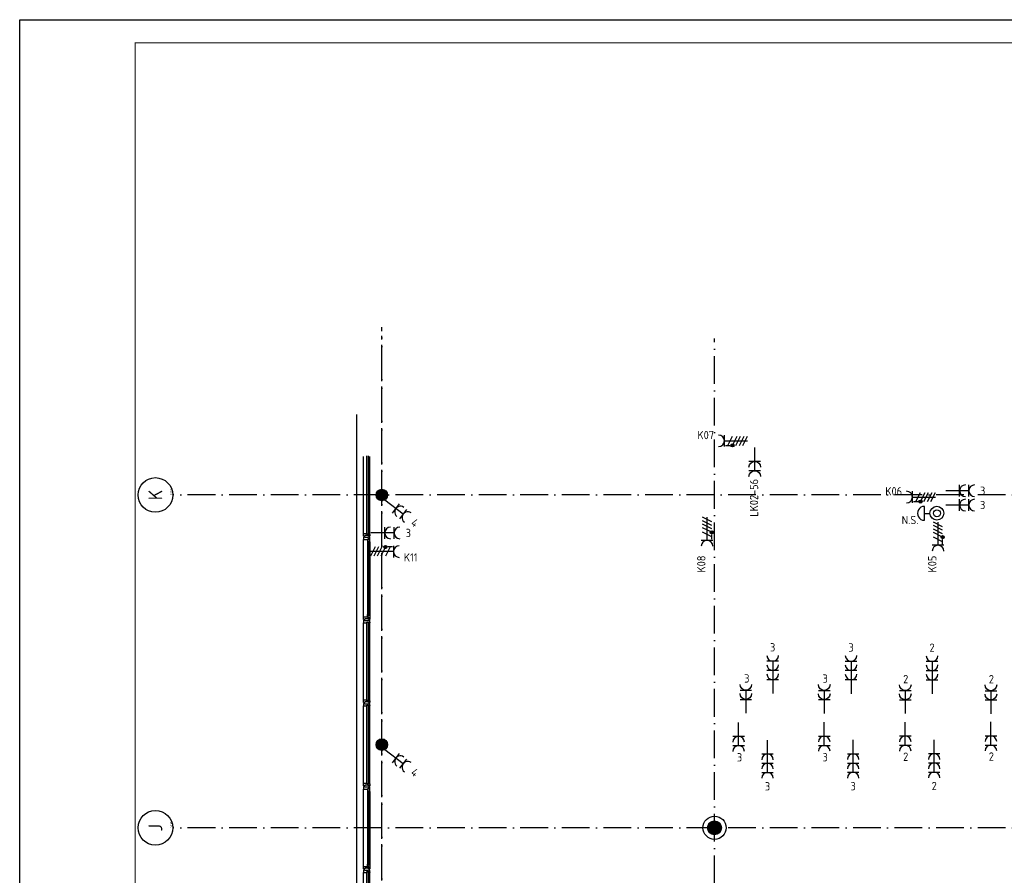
# Model space of a CAD drawing. Header units: millimetres. Extents: x 90707 to 259985, y -1262 to 84291.
# Tile 17 of 75: x 90707 to 112018, y 65780 to 84291. Entities that reach past the tile are written whole.
import ezdxf
from ezdxf.enums import TextEntityAlignment as Align

# ---------------------------------------------------------------- set-up
doc = ezdxf.new("R2010")
doc.units = ezdxf.units.MM
doc.header["$LTSCALE"] = 100
doc.linetypes.add('DASHDOT', pattern=[9, 6, -1.5, 0, -1.5])
doc.layers.get('0').update_dxf_attribs({"linetype": 'CONTINUOUS'})
for name, color, linetype in [('AL$7----_STRAMIEN', 1, 'DASHDOT'), ('AL$8----_HULPKOLOM', 2, 'CONTINUOUS'), ('AL21----_BUITENWAND', 4, 'CONTINUOUS'), ('AL28----_KONSTRUKTIE', 3, 'CONTINUOUS'), ('AL31----_BUITENKOZ', 7, 'CONTINUOUS'), ('ALN-----_BLOCKNAAM', 2, 'CONTINUOUS'), ('ALXAA---_GEWBETON', 12, 'CONTINUOUS'), ('ALXOU---_GLAS', 7, 'CONTINUOUS'), ('EB62203-_ATTRIB', 2, 'CONTINUOUS'), ('EB62208-_ATTRIB', 2, 'CONTINUOUS'), ('EB63103-_ATTRIB', 2, 'CONTINUOUS'), ('EB6441--_ATTRIB', 2, 'CONTINUOUS'), ('EL62203-_KRACHT-WCD230', 3, 'CONTINUOUS'), ('EL62208-_KRACHT-WCD400', 3, 'CONTINUOUS'), ('EL63103-_LICHT-WCD230V', 3, 'CONTINUOUS'), ('EL6441--_DATACOM', 3, 'CONTINUOUS'), ('LIJN025', 10, 'CONTINUOUS'), ('LIJN050', 90, 'CONTINUOUS'), ('TEKST25', 1, 'CONTINUOUS'), ('TEKST35', 50, 'CONTINUOUS'), ('TEKST50', 90, 'CONTINUOUS'), ('VOLGNUMMER', 7, 'CONTINUOUS')]:
    doc.layers.add(name, color=color, linetype=linetype)
doc.styles.add('1_8', font='ISO', dxfattribs={"height": 1.8})
doc.styles.add('ISO', font='ISO.SHX')
doc.styles.add('NORATT', font='isocp.shx')
doc.styles.add('ROMAND', font='romand')
doc.styles.get("Standard").update_dxf_attribs({"font": 'iso.shx'})

# ---------------------------------------------------------------- blocks, each defined once
blk = doc.blocks.new('ES3W2A')
for p, q in [((1.25, 2), (-1.25, 2)), ((1.25, 0), (-1.25, 0)), ((0, 2), (0, -3))]:
    blk.add_line(p, q)
for centre in [(0, 3.25), (0, 1.25)]:
    blk.add_arc(centre, 1.25, 180, 0)
at = {"style": '1_8'}
for tag, flags, p in [('VERMOGEN', 9, (-2.5, 5)), ('GROEP', 8, (0, 5)), ('SCHAK', 8, (2.5, 5)), ('GELIJK', 9, (5, 5)), ('TAL', 8, (2.5, 5)), ('KAST', 9, (7, 5))]:
    blk.add_attdef(tag, text='', height=1.8, rotation=90, dxfattribs=dict(at, flags=flags)).set_placement(p, align=Align.MIDDLE_CENTER)
at = {"style": '1_8', "width": 0.7, "flags": 8}
blk.add_attdef('DOEL', text='', height=1.8, rotation=90, dxfattribs=at).set_placement((-2.5, 5), align=Align.MIDDLE_LEFT)
at = {"style": '1_8', "flags": 9}
blk.add_attdef('M_CODE', text='', height=1.8, dxfattribs=at).set_placement((0, 0), align=Align.MIDDLE_CENTER)
blk = doc.blocks.new('ES111454')
for p, q in [((-1.51, 2.61), (1.49, 2.61)), ((-0.01, 2.61), (-0.01, 1.44))]:
    blk.add_line(p, q)
for radius in [1.5, 0.75]:
    blk.add_circle((0.01, -0.08), radius)
blk.add_arc((-0.01, 2.64), 1.5, 358.854, 181.146)
at = {"style": '1_8'}
for tag, flags, p in [('NUMMER', 8, (0.01, 5.42)), ('CODE', 8, (0.01, 2.92)), ('M_CODE', 9, (0.01, -0.08))]:
    blk.add_attdef(tag, text='', height=2, dxfattribs=dict(at, flags=flags)).set_placement(p, align=Align.MIDDLE)
blk = doc.blocks.new('A0-GE')
at = {"layer": 'LIJN025'}
blk.add_lwpolyline([(1500, 841), (1500, 0), (0, 0), (0, 841)], close=True, dxfattribs=at)
at = {"layer": 'LIJN050', "const_width": 0.2}
blk.add_lwpolyline([(1495, 836), (25, 836), (25, 5), (1495, 5)], close=True, dxfattribs=at)
at = {"layer": 'TEKST25', "style": 'ROMAND', "width": 2.899115}
blk.add_attdef('STATUS', text='', height=2.5, dxfattribs=at).set_placement((1454, 71.5), (1493, 71.5), align=Align.FIT)
at = {"layer": 'TEKST25', "style": 'ISO'}
for tag, p in [('E', (1455.25, 66)), ('NAAM-E', (1466.75, 66)), ('DATUM-E', (1485, 66)), ('D', (1455.25, 61)), ('NAAM-D', (1466.75, 61)), ('DATUM-D', (1485, 61)), ('C', (1455.25, 56)), ('NAAM-C', (1466.75, 56)), ('DATUM-C', (1485, 56)), ('B', (1455.25, 51)), ('NAAM-B', (1466.75, 51)), ('DATUM-B', (1485, 51)), ('A', (1455.25, 46)), ('NAAM-A', (1466.75, 46)), ('DATUM-A', (1485, 46))]:
    blk.add_attdef(tag, text='', height=2.5, dxfattribs=at).set_placement(p, align=Align.CENTER)
for tag, p in [('DATUM', (1332.75, 36.25)), ('SCHAAL', (1368, 36.25)), ('GETEKEND', (1398.25, 36.25)), ('GECONTOL.', (1433, 36.25)), ('FORMAAT', (1463.25, 28.25))]:
    blk.add_attdef(tag, p, '', height=2.5, dxfattribs=at)
at = {"layer": 'TEKST35', "style": 'ISO'}
for tag, p in [('PROJECT', (1334.5, 72.5)), ('PLAATS', (1334.5, 63.5)), ('INSTALLATIE-REGEL1', (1334.5, 52.5)), ('INSTALLATIE-REGEL2', (1334.5, 43.5))]:
    blk.add_attdef(tag, p, '', height=4, dxfattribs=at)
blk.add_attdef('PROJ.NR.', text='', height=4, dxfattribs=at).set_placement((1481, 23), align=Align.CENTER)
at = {"layer": 'TEKST50', "style": 'ISO'}
blk.add_attdef('FILE-NAAM', text='', height=5, dxfattribs=at).set_placement((1473.5, 7.5), align=Align.CENTER)
blk = doc.blocks.new('ES2W4A')
at = {"color": 0, "ltscale": 0.5}
for p, q in [((-1.25, 2), (1.25, 2)), ((0, 2), (0, -3))]:
    blk.add_line(p, q, dxfattribs=at)
at = {"color": 0}
for p, q in [((-1.25, 2), (1.25, 2)), ((0, 2), (0, -3))]:
    blk.add_line(p, q, dxfattribs=at)
at = {"color": 1, "ltscale": 0.5}
for p, q in [((-1.2, -0.02), (-1.2, 0.52)), ((-1.07, -0.08), (-1.07, 0.58)), ((-1, 1.75), (-1, 0.75)), ((-1, 1.25), (1, 0.25)), ((-1, 0.25), (1, -0.75)), ((-0.93, -0.08), (-0.93, 0.58)), ((-0.8, -0.02), (-0.8, 0.52)), ((-1, -0.5), (1, -1.5)), ((-1, -1.25), (1, -2.25)), ((-1, -2), (1, -3))]:
    blk.add_line(p, q, dxfattribs=at)
at = {"color": 1}
for p, q in [((-1.2, -0.02), (-1.2, 0.52)), ((-1.07, -0.08), (-1.07, 0.58)), ((-1, 1.75), (-1, 0.75)), ((-1, 1.25), (1, 0.25)), ((-1, 0.25), (1, -0.75)), ((-0.93, -0.08), (-0.93, 0.58)), ((-0.8, -0.02), (-0.8, 0.52)), ((-1, -0.5), (1, -1.5)), ((-1, -1.25), (1, -2.25)), ((-1, -2), (1, -3))]:
    blk.add_line(p, q, dxfattribs=at)
at = {"color": 1, "ltscale": 0.5}
blk.add_circle((-1, 0.25), 0.333, dxfattribs=at)
at = {"color": 1}
blk.add_circle((-1, 0.25), 0.333, dxfattribs=at)
at = {"color": 0, "ltscale": 0.5}
blk.add_arc((0, 3.25), 1.25, 180, 0, dxfattribs=at)
at = {"color": 0}
blk.add_arc((0, 3.25), 1.25, 180, 0, dxfattribs=at)
at = {"ltscale": 0.5, "style": 'NORATT'}
for tag, flags, p in [('VERMOGEN', 9, (-3.75, 4.25)), ('GROEP', 8, (1.25, 4.25)), ('DOEL', 8, (-1.25, 4.25)), ('KAST', 9, (3.75, 4.25)), ('TAL', 8, (-3.75, 4.25))]:
    blk.add_attdef(tag, text='', height=1.8, rotation=90, dxfattribs=dict(at, flags=flags)).set_placement(p, align=Align.MIDDLE_LEFT)
at = {"style": '1_8'}
for tag, flags, p in [('VERMOGEN', 9, (-3.75, 4.25)), ('GROEP', 8, (1.25, 4.25)), ('DOEL', 8, (-1.25, 4.25)), ('KAST', 9, (3.75, 4.25)), ('TAL', 8, (-3.75, 4.25))]:
    blk.add_attdef(tag, text='', height=1.8, rotation=90, dxfattribs=dict(at, flags=flags)).set_placement(p, align=Align.MIDDLE_LEFT)
at = {"color": 0, "ltscale": 0.5, "style": 'NORATT', "width": 0.7, "flags": 8}
blk.add_attdef('SCHAK', text='', height=1.8, rotation=90, dxfattribs=at).set_placement((3.75, 4.25), align=Align.MIDDLE_LEFT)
at = {"color": 0, "style": '1_8', "width": 0.7, "flags": 8}
blk.add_attdef('SCHAK', text='', height=1.8, rotation=90, dxfattribs=at).set_placement((3.75, 4.25), align=Align.MIDDLE_LEFT)
at = {"ltscale": 0.5, "style": 'NORATT', "flags": 9}
blk.add_attdef('GELIJK', text='', height=1.8, rotation=90, dxfattribs=at).set_placement((5, 5), align=Align.MIDDLE_CENTER)
at = {"style": '1_8', "flags": 9}
blk.add_attdef('GELIJK', text='', height=1.8, rotation=90, dxfattribs=at).set_placement((5, 5), align=Align.MIDDLE_CENTER)
at = {"ltscale": 0.5, "style": 'NORATT', "flags": 9}
blk.add_attdef('M_CODE', text='', height=1.8, dxfattribs=at).set_placement((0, 0), align=Align.MIDDLE_CENTER)
at = {"style": '1_8', "flags": 9}
blk.add_attdef('M_CODE', text='', height=1.8, dxfattribs=at).set_placement((0, 0), align=Align.MIDDLE_CENTER)
blk = doc.blocks.new('ES3W3A')
at = {"color": 0, "ltscale": 0.5}
for p, q in [((1.25, 4), (-1.25, 4)), ((0, 4), (0, -3)), ((1.25, 2), (-1.25, 2)), ((1.25, 0), (-1.25, 0))]:
    blk.add_line(p, q, dxfattribs=at)
at = {"color": 0}
for p, q in [((1.25, 4), (-1.25, 4)), ((0, 4), (0, -3)), ((1.25, 2), (-1.25, 2)), ((1.25, 0), (-1.25, 0))]:
    blk.add_line(p, q, dxfattribs=at)
at = {"color": 0, "ltscale": 0.5}
for centre in [(0, 5.25), (0, 3.25), (0, 1.25)]:
    blk.add_arc(centre, 1.25, 180, 0, dxfattribs=at)
at = {"color": 0}
for centre in [(0, 5.25), (0, 3.25), (0, 1.25)]:
    blk.add_arc(centre, 1.25, 180, 0, dxfattribs=at)
at = {"color": 0, "ltscale": 0.5, "style": 'NORATT'}
for tag, flags, p in [('VERMOGEN', 9, (-2.5, 6.5)), ('GROEP', 8, (0, 7)), ('KAST', 9, (2.5, 6.5))]:
    blk.add_attdef(tag, text='', height=1.8, rotation=90, dxfattribs=dict(at, flags=flags)).set_placement(p, align=Align.MIDDLE)
at = {"color": 0, "style": '1_8'}
for tag, flags, p in [('VERMOGEN', 9, (-2.5, 6.5)), ('GROEP', 8, (0, 7)), ('KAST', 9, (2.5, 6.5))]:
    blk.add_attdef(tag, text='', height=1.8, rotation=90, dxfattribs=dict(at, flags=flags)).set_placement(p, align=Align.MIDDLE)
at = {"ltscale": 0.5, "style": 'NORATT', "flags": 9}
blk.add_attdef('GELIJK', text='', height=1.8, rotation=90, dxfattribs=at).set_placement((5, 7), align=Align.MIDDLE_CENTER)
at = {"color": 0, "ltscale": 0.5, "style": 'NORATT', "width": 0.7, "flags": 8}
for tag, p in [('SCHAK', (2.5, 6.625)), ('TAL', (1.5, -1.5))]:
    blk.add_attdef(tag, text='', height=1.8, rotation=90, dxfattribs=at).set_placement(p, align=Align.MIDDLE)
at = {"color": 0, "style": '1_8', "width": 0.7, "flags": 8}
for tag, p in [('SCHAK', (2.5, 6.625)), ('TAL', (1.5, -1.5))]:
    blk.add_attdef(tag, text='', height=1.8, rotation=90, dxfattribs=at).set_placement(p, align=Align.MIDDLE)
at = {"ltscale": 0.5, "style": 'NORATT', "flags": 9}
blk.add_attdef('M_CODE', text='', height=1.8, dxfattribs=at).set_placement((0, 0), align=Align.MIDDLE_CENTER)
at = {"color": 0, "ltscale": 0.5, "style": 'NORATT', "width": 0.7, "flags": 8}
blk.add_attdef('DOEL', text='', height=1.8, rotation=90, dxfattribs=at).set_placement((-2.75, -2.25), align=Align.MIDDLE_LEFT)
at = {"color": 0, "style": '1_8', "width": 0.7, "flags": 8}
blk.add_attdef('DOEL', text='', height=1.8, rotation=90, dxfattribs=at).set_placement((-2.75, -2.25), align=Align.MIDDLE_LEFT)
blk = doc.blocks.new('1010')
at = {"layer": 'AL$7----_STRAMIEN', "color": 7, "linetype": 'Continuous'}
blk.add_circle((0, 750), 750, dxfattribs=at)
at = {"layer": 'AL$7----_STRAMIEN', "color": 3, "linetype": 'Continuous'}
blk.add_attdef('STR-NAAM', text='', height=600, rotation=360, dxfattribs=at).set_placement((0, 750), align=Align.MIDDLE)
at = {"layer": 'ALN-----_BLOCKNAAM', "linetype": 'Continuous'}
blk.add_text('1010', height=100, dxfattribs=at).set_placement((0, 0))
blk = doc.blocks.new('A$Cca306792')
at = {"layer": 'AL$7----_STRAMIEN', "color": 1}
for points in [[(7428, 38313), (7428, 78902)], [(7428, 38128), (7428, 78717)], [(14628, 38070), (14628, 78659)], [(39828, 75270), (2901, 75270)], [(39828, 68070), (2901, 68070)]]:
    blk.add_lwpolyline(points, dxfattribs=at)
at = {"layer": 'AL$8----_HULPKOLOM', "color": 8}
blk.add_circle((14628, 68070), 250, dxfattribs=at)
at = {"layer": 'AL21----_BUITENWAND', "color": 8}
blk.add_line((6888, 58020), (6888, 77010), dxfattribs=at)
at = {"layer": 'AL28----_KONSTRUKTIE', "color": 8}
for centre, radius in [((7428, 75270), 125), ((7428, 75270), 125), ((7428, 69870), 125), ((7428, 69870), 125), ((14628, 68070), 150)]:
    blk.add_circle(centre, radius, dxfattribs=at)
at = {"layer": 'AL31----_BUITENKOZ', "color": 8}
for p, q in [((7029, 74435), (7029, 76105)), ((7168, 74435), (7168, 76105)), ((7059, 74361), (7029, 74361)), ((7029, 74361), (7029, 74305)), ((7029, 72635), (7029, 74305)), ((7029, 74305), (7117, 74305)), ((7059, 74347), (7059, 74361)), ((7139, 74347), (7059, 74347)), ((7117, 74305), (7117, 74314)), ((7117, 74314), (7132, 74314)), ((7132, 74310), (7117, 74310)), ((7117, 74310), (7117, 74305)), ((7117, 74305), (7117, 74258)), ((7117, 74258), (7117, 72682)), ((7117, 74258), (7130, 74255)), ((7130, 74255), (7130, 74272)), ((7130, 74272), (7171, 74272)), ((7132, 74314), (7132, 74328)), ((7132, 74328), (7168, 74328)), ((7132, 74302), (7132, 74310)), ((7137, 74302), (7132, 74302)), ((7167, 74324), (7137, 74324)), ((7137, 74324), (7137, 74302)), ((7168, 74361), (7139, 74361)), ((7139, 74361), (7139, 74347)), ((7169, 74272), (7155, 74272)), ((7155, 74272), (7155, 74255)), ((7155, 74255), (7169, 74255)), ((7167, 74317), (7167, 74324)), ((7171, 74315), (7167, 74317)), ((7168, 74328), (7168, 74361)), ((7169, 74255), (7169, 74272)), ((7171, 74272), (7171, 74315)), ((7171, 74258), (7171, 72682)), ((7117, 72682), (7130, 72684)), ((7117, 72635), (7117, 72682)), ((7130, 72684), (7130, 72667)), ((7155, 72667), (7155, 72684)), ((7155, 72684), (7169, 72684)), ((7169, 72684), (7169, 72667)), ((7029, 72579), (7029, 72635)), ((7029, 72635), (7117, 72635)), ((7059, 72579), (7029, 72579)), ((7029, 70835), (7029, 72505)), ((7139, 72593), (7059, 72593)), ((7059, 72593), (7059, 72579)), ((7117, 72635), (7117, 72626)), ((7117, 72629), (7117, 72635)), ((7132, 72629), (7117, 72629)), ((7117, 72626), (7132, 72626)), ((7130, 72667), (7171, 72667)), ((7137, 72637), (7132, 72637)), ((7132, 72637), (7132, 72629)), ((7132, 72626), (7132, 72612)), ((7132, 72612), (7168, 72612)), ((7137, 72615), (7137, 72637)), ((7167, 72615), (7137, 72615)), ((7139, 72579), (7139, 72593)), ((7168, 72579), (7139, 72579)), ((7169, 72667), (7155, 72667)), ((7171, 72624), (7167, 72622)), ((7167, 72622), (7167, 72615)), ((7168, 72612), (7168, 72579)), ((7168, 70835), (7168, 72505)), ((7171, 72667), (7171, 72624)), ((7029, 69035), (7029, 70705)), ((7168, 69035), (7168, 70705)), ((7059, 68961), (7029, 68961)), ((7029, 68961), (7029, 68905)), ((7029, 67235), (7029, 68905)), ((7029, 68905), (7117, 68905)), ((7059, 68947), (7059, 68961)), ((7139, 68947), (7059, 68947)), ((7117, 68905), (7117, 68914)), ((7117, 68914), (7132, 68914)), ((7132, 68910), (7117, 68910)), ((7117, 68910), (7117, 68905)), ((7117, 68905), (7117, 68858)), ((7117, 68858), (7117, 67282)), ((7117, 68858), (7130, 68855)), ((7130, 68855), (7130, 68872)), ((7130, 68872), (7171, 68872)), ((7132, 68914), (7132, 68928)), ((7132, 68928), (7168, 68928)), ((7132, 68902), (7132, 68910)), ((7137, 68902), (7132, 68902)), ((7167, 68924), (7137, 68924)), ((7137, 68924), (7137, 68902)), ((7168, 68961), (7139, 68961)), ((7139, 68961), (7139, 68947)), ((7169, 68872), (7155, 68872)), ((7155, 68872), (7155, 68855)), ((7155, 68855), (7169, 68855)), ((7167, 68917), (7167, 68924)), ((7171, 68915), (7167, 68917)), ((7168, 68928), (7168, 68961)), ((7169, 68855), (7169, 68872)), ((7171, 68872), (7171, 68915)), ((7171, 68858), (7171, 67282)), ((7029, 67179), (7029, 67235)), ((7029, 67235), (7117, 67235)), ((7059, 67179), (7029, 67179)), ((7139, 67193), (7059, 67193)), ((7059, 67193), (7059, 67179)), ((7117, 67282), (7130, 67284)), ((7117, 67235), (7117, 67282)), ((7117, 67235), (7117, 67226)), ((7117, 67229), (7117, 67235)), ((7132, 67229), (7117, 67229)), ((7117, 67226), (7132, 67226)), ((7130, 67284), (7130, 67267)), ((7130, 67267), (7171, 67267)), ((7137, 67237), (7132, 67237)), ((7132, 67237), (7132, 67229)), ((7132, 67226), (7132, 67212)), ((7132, 67212), (7168, 67212)), ((7137, 67215), (7137, 67237)), ((7167, 67215), (7137, 67215)), ((7139, 67179), (7139, 67193)), ((7168, 67179), (7139, 67179)), ((7155, 67267), (7155, 67284)), ((7155, 67284), (7169, 67284)), ((7169, 67267), (7155, 67267)), ((7171, 67224), (7167, 67222)), ((7167, 67222), (7167, 67215)), ((7168, 67212), (7168, 67179)), ((7169, 67284), (7169, 67267)), ((7171, 67267), (7171, 67224)), ((7029, 65435), (7029, 67105)), ((7168, 65435), (7168, 67105))]:
    blk.add_line(p, q, dxfattribs=at)
at = {"layer": 'AL31----_BUITENKOZ', "color": 8, "linetype": 'Continuous'}
for p, q in [((7029, 74398), (7029, 74435)), ((7029, 74435), (7036, 74435)), ((7029, 74379), (7029, 74398)), ((7035, 74379), (7029, 74379)), ((7049, 74379), (7035, 74379)), ((7036, 74435), (7040, 74435)), ((7040, 74435), (7048, 74435)), ((7048, 74435), (7101, 74435)), ((7058, 74379), (7049, 74379)), ((7049, 74379), (7049, 74379)), ((7138, 74393), (7058, 74393)), ((7058, 74393), (7058, 74379)), ((7101, 74435), (7101, 74418)), ((7101, 74418), (7168, 74418)), ((7168, 74435), (7131, 74435)), ((7131, 74435), (7131, 74418)), ((7131, 74418), (7163, 74418)), ((7138, 74379), (7138, 74393)), ((7148, 74379), (7138, 74379)), ((7162, 74379), (7148, 74379)), ((7148, 74379), (7148, 74379)), ((7168, 74379), (7162, 74379)), ((7163, 74418), (7163, 74423)), ((7163, 74423), (7168, 74423)), ((7168, 74423), (7168, 74435)), ((7168, 74418), (7168, 74379)), ((7035, 72561), (7029, 72561)), ((7029, 72561), (7029, 72542)), ((7029, 72542), (7029, 72505)), ((7029, 72505), (7036, 72505)), ((7049, 72561), (7035, 72561)), ((7036, 72505), (7040, 72505)), ((7040, 72505), (7048, 72505)), ((7048, 72505), (7101, 72505)), ((7058, 72561), (7049, 72561)), ((7049, 72561), (7049, 72561)), ((7058, 72547), (7058, 72561)), ((7138, 72547), (7058, 72547)), ((7101, 72505), (7101, 72522)), ((7101, 72522), (7168, 72522)), ((7131, 72522), (7163, 72522)), ((7131, 72505), (7131, 72522)), ((7168, 72505), (7131, 72505)), ((7148, 72561), (7138, 72561)), ((7138, 72561), (7138, 72547)), ((7162, 72561), (7148, 72561)), ((7148, 72561), (7148, 72561)), ((7168, 72561), (7162, 72561)), ((7163, 72522), (7163, 72517)), ((7163, 72517), (7168, 72517)), ((7168, 72522), (7168, 72561)), ((7168, 72517), (7168, 72505)), ((7029, 70798), (7029, 70835)), ((7029, 70835), (7036, 70835)), ((7029, 70779), (7029, 70798)), ((7035, 70779), (7029, 70779)), ((7035, 70761), (7029, 70761)), ((7029, 70761), (7029, 70742)), ((7049, 70779), (7035, 70779)), ((7049, 70761), (7035, 70761)), ((7036, 70835), (7040, 70835)), ((7040, 70835), (7048, 70835)), ((7048, 70835), (7101, 70835)), ((7058, 70779), (7049, 70779)), ((7049, 70779), (7049, 70779)), ((7058, 70761), (7049, 70761)), ((7049, 70761), (7049, 70761)), ((7138, 70793), (7058, 70793)), ((7058, 70793), (7058, 70779)), ((7058, 70747), (7058, 70761)), ((7101, 70835), (7101, 70818)), ((7101, 70818), (7168, 70818)), ((7168, 70835), (7131, 70835)), ((7131, 70835), (7131, 70818)), ((7131, 70818), (7163, 70818)), ((7138, 70779), (7138, 70793)), ((7148, 70779), (7138, 70779)), ((7148, 70761), (7138, 70761)), ((7138, 70761), (7138, 70747)), ((7162, 70779), (7148, 70779)), ((7148, 70779), (7148, 70779)), ((7162, 70761), (7148, 70761)), ((7148, 70761), (7148, 70761)), ((7168, 70779), (7162, 70779)), ((7168, 70761), (7162, 70761)), ((7163, 70818), (7163, 70823)), ((7163, 70823), (7168, 70823)), ((7168, 70823), (7168, 70835)), ((7168, 70818), (7168, 70779)), ((7168, 70722), (7168, 70761)), ((7029, 70742), (7029, 70705)), ((7029, 70705), (7036, 70705)), ((7036, 70705), (7040, 70705)), ((7040, 70705), (7048, 70705)), ((7048, 70705), (7101, 70705)), ((7138, 70747), (7058, 70747)), ((7101, 70705), (7101, 70722)), ((7101, 70722), (7168, 70722)), ((7131, 70722), (7163, 70722)), ((7131, 70705), (7131, 70722)), ((7168, 70705), (7131, 70705)), ((7163, 70722), (7163, 70717)), ((7163, 70717), (7168, 70717)), ((7168, 70717), (7168, 70705)), ((7029, 68998), (7029, 69035)), ((7029, 69035), (7036, 69035)), ((7029, 68979), (7029, 68998)), ((7035, 68979), (7029, 68979)), ((7049, 68979), (7035, 68979)), ((7036, 69035), (7040, 69035)), ((7040, 69035), (7048, 69035)), ((7048, 69035), (7101, 69035)), ((7058, 68979), (7049, 68979)), ((7049, 68979), (7049, 68979)), ((7138, 68993), (7058, 68993)), ((7058, 68993), (7058, 68979)), ((7101, 69035), (7101, 69018)), ((7101, 69018), (7168, 69018)), ((7168, 69035), (7131, 69035)), ((7131, 69035), (7131, 69018)), ((7131, 69018), (7163, 69018)), ((7138, 68979), (7138, 68993)), ((7148, 68979), (7138, 68979)), ((7162, 68979), (7148, 68979)), ((7148, 68979), (7148, 68979)), ((7168, 68979), (7162, 68979)), ((7163, 69018), (7163, 69023)), ((7163, 69023), (7168, 69023)), ((7168, 69023), (7168, 69035)), ((7168, 69018), (7168, 68979)), ((7035, 67161), (7029, 67161)), ((7029, 67161), (7029, 67142)), ((7029, 67142), (7029, 67105)), ((7049, 67161), (7035, 67161)), ((7058, 67161), (7049, 67161)), ((7049, 67161), (7049, 67161)), ((7058, 67147), (7058, 67161)), ((7138, 67147), (7058, 67147)), ((7148, 67161), (7138, 67161)), ((7138, 67161), (7138, 67147)), ((7162, 67161), (7148, 67161)), ((7148, 67161), (7148, 67161)), ((7168, 67161), (7162, 67161)), ((7168, 67122), (7168, 67161)), ((7029, 67105), (7036, 67105)), ((7036, 67105), (7040, 67105)), ((7040, 67105), (7048, 67105)), ((7048, 67105), (7101, 67105)), ((7101, 67105), (7101, 67122)), ((7101, 67122), (7168, 67122)), ((7131, 67122), (7163, 67122)), ((7131, 67105), (7131, 67122)), ((7168, 67105), (7131, 67105)), ((7163, 67122), (7163, 67117)), ((7163, 67117), (7168, 67117)), ((7168, 67117), (7168, 67105))]:
    blk.add_line(p, q, dxfattribs=at)
at = {"layer": 'ALXAA---_GEWBETON', "color": 8}
for p, q in [((7303, 75265), (7553, 75265)), ((7303, 75265), (7553, 75265)), ((7304, 75285), (7552, 75285)), ((7304, 75285), (7552, 75285)), ((7306, 75245), (7551, 75245)), ((7306, 75245), (7551, 75245)), ((7309, 75305), (7548, 75305)), ((7309, 75305), (7548, 75305)), ((7316, 75325), (7540, 75325)), ((7316, 75325), (7540, 75325)), ((7329, 75345), (7528, 75345)), ((7329, 75345), (7528, 75345)), ((7348, 75365), (7509, 75365)), ((7348, 75365), (7509, 75365)), ((7381, 75385), (7476, 75385)), ((7381, 75385), (7476, 75385)), ((7311, 75225), (7545, 75225)), ((7311, 75225), (7545, 75225)), ((7321, 75205), (7536, 75205)), ((7321, 75205), (7536, 75205)), ((7336, 75185), (7521, 75185)), ((7336, 75185), (7521, 75185)), ((7359, 75165), (7497, 75165)), ((7359, 75165), (7497, 75165)), ((7415, 75145), (7442, 75145)), ((7415, 75145), (7442, 75145)), ((7309, 69905), (7548, 69905)), ((7309, 69905), (7548, 69905)), ((7316, 69925), (7540, 69925)), ((7316, 69925), (7540, 69925)), ((7329, 69945), (7528, 69945)), ((7329, 69945), (7528, 69945)), ((7348, 69965), (7509, 69965)), ((7348, 69965), (7509, 69965)), ((7381, 69985), (7476, 69985)), ((7381, 69985), (7476, 69985)), ((7303, 69865), (7553, 69865)), ((7303, 69865), (7553, 69865)), ((7304, 69885), (7552, 69885)), ((7304, 69885), (7552, 69885)), ((7306, 69845), (7551, 69845)), ((7306, 69845), (7551, 69845)), ((7311, 69825), (7545, 69825)), ((7311, 69825), (7545, 69825)), ((7321, 69805), (7536, 69805)), ((7321, 69805), (7536, 69805)), ((7336, 69785), (7521, 69785)), ((7336, 69785), (7521, 69785)), ((7359, 69765), (7497, 69765)), ((7359, 69765), (7497, 69765)), ((7415, 69745), (7442, 69745)), ((7415, 69745), (7442, 69745)), ((14548, 67943), (14548, 68196)), ((14568, 67932), (14568, 68207)), ((14588, 67925), (14588, 68214)), ((14608, 67921), (14608, 68218)), ((14628, 67920), (14628, 68220)), ((14648, 67921), (14648, 68218)), ((14668, 67925), (14668, 68214)), ((14688, 67932), (14688, 68207)), ((14708, 67943), (14708, 68196)), ((14488, 68016), (14488, 68123)), ((14508, 67980), (14508, 68160)), ((14528, 67958), (14528, 68181)), ((14728, 67958), (14728, 68181)), ((14748, 67980), (14748, 68160)), ((14768, 68016), (14768, 68123))]:
    blk.add_line(p, q, dxfattribs=at)
at = {"layer": 'ALXOU---_GLAS', "color": 8}
for p, q in [((7103, 74420), (7103, 76120)), ((7129, 76120), (7129, 74420)), ((7129, 74420), (7103, 74420)), ((7132, 74270), (7153, 74270)), ((7132, 72669), (7132, 74270)), ((7153, 74270), (7153, 72669)), ((7103, 72520), (7129, 72520)), ((7103, 70820), (7103, 72520)), ((7129, 72520), (7129, 70820)), ((7153, 72669), (7132, 72669)), ((7129, 70820), (7103, 70820)), ((7103, 70720), (7129, 70720)), ((7103, 69020), (7103, 70720)), ((7129, 70720), (7129, 69020)), ((7129, 69020), (7103, 69020)), ((7132, 68870), (7153, 68870)), ((7132, 67269), (7132, 68870)), ((7153, 68870), (7153, 67269)), ((7153, 67269), (7132, 67269)), ((7103, 67120), (7129, 67120)), ((7103, 65420), (7103, 67120)), ((7129, 67120), (7129, 65420))]:
    blk.add_line(p, q, dxfattribs=at)
at = {"layer": 'AL$7----_STRAMIEN', "xscale": 0.5, "yscale": 0.5, "zscale": 0.5, "rotation": 90}
for p, values in [((2901, 75270), {'STR-NAAM': 'K'}), ((2901, 68070), {'STR-NAAM': 'J'})]:
    blk.add_blockref('1010', p, dxfattribs=at).add_auto_attribs(values)
at = {"layer": 'VOLGNUMMER', "color": 252, "linetype": 'ByBlock'}
for tag, p in [('0.28', (16187, 74214)), ('0.17', (62961, 72994)), ('0.16', (78893, 73105)), ('0.29', (35887, 72529)), ('0.18', (53124, 64542)), ('0.701', (85482, 63517)), ('0.32', (36092, 63166)), ('0.30', (29366, 63128)), ('0.12', (90689, 63024)), ('0.29A', (33165, 62745)), ('0.30', (38191, 61494)), ('0.27', (17657, 61363)), ('0.19', (61479, 61433)), ('0.14', (89762, 60088)), ('0.33', (45869, 59450)), ('0.15', (73454, 57402)), ('0.25', (28058, 57013)), ('0.801', (112714, 57073)), ('0.18A', (61029, 56759)), ('0.26A', (36299, 54851)), ('0.20', (60895, 53506)), ('0.800', (90980, 50804)), ('0.25A', (73288, 48435)), ('0.300', (94483, 48257)), ('0.21', (58702, 48178)), ('0.24', (35041, 47783)), ('0.102', (87631, 47613)), ('0.26', (18559, 46119)), ('0.203', (95795, 46197)), ('0.802', (68387, 42721)), ('0.204', (95497, 42149)), ('0.07B', (66790, 38909)), ('0.702', (95327, 36513))]:
    blk.add_attdef(tag, text='', height=250, dxfattribs=at).set_placement(p, align=Align.MIDDLE_CENTER)
at = {"layer": 'VOLGNUMMER', "color": 8, "linetype": 'ByBlock'}
blk.add_attdef('0.600', text='', height=250, dxfattribs=at).set_placement((96800, 48300), align=Align.MIDDLE_CENTER)

msp = doc.modelspace()

# ---------------------------------------------------------------- block references
at = {"xscale": 100, "yscale": 100, "zscale": 100}
msp.add_blockref('A0-GE', (90707, 191), dxfattribs=at)
at = {"layer": 'EL62203-_KRACHT-WCD230'}
ref = msp.add_blockref('ES3W2A', (106617, 74734), dxfattribs=dict(at, xscale=-100, yscale=100, zscale=100, rotation=180))
ref.add_attrib('GROEP', 'LK02-56', dxfattribs={"layer": 'EB62203-_ATTRIB', "color": 1, "height": 180, "rotation": 90, "style": '1_8', "flags": 8}).set_placement((106601, 73538), align=Align.MIDDLE_LEFT)
ref = msp.add_blockref('ES3W2A', (98849, 73715), dxfattribs=dict(at, xscale=100.000000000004, yscale=100.000000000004, zscale=100.000000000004, rotation=232.9072782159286))
ref.add_attrib('GROEP', '4', dxfattribs={"layer": 'EB62203-_ATTRIB', "color": 1, "height": 180, "rotation": 322.9073, "style": '1_8', "flags": 8}).set_placement((99210, 73441), align=Align.MIDDLE_LEFT)
ref = msp.add_blockref('ES3W2A', (98609, 73187, 1050), dxfattribs=dict(at, xscale=100, yscale=100, zscale=100, rotation=270))
ref.add_attrib('GROEP', '3', dxfattribs={"layer": 'EB62203-_ATTRIB', "color": 1, "height": 180, "style": '1_8', "flags": 8}).set_placement((99062, 73186, 1050), align=Align.MIDDLE_LEFT)
at = {"layer": 'EL62203-_KRACHT-WCD230', "ltscale": 0.5}
ref = msp.add_blockref('ES3W3A', (107005, 70012, 1050), dxfattribs=dict(at, xscale=100, yscale=100, zscale=100))
ref.add_attrib('GROEP', '3', dxfattribs={"layer": 'EB62203-_ATTRIB', "color": 1, "ltscale": 0.5, "height": 180, "style": 'NORATT', "flags": 8}).set_placement((107005, 70712, 1050), align=Align.MIDDLE)
ref = msp.add_blockref('ES3W3A', (108702, 70009, 1050), dxfattribs=dict(at, xscale=100, yscale=100, zscale=100))
ref.add_attrib('GROEP', '3', dxfattribs={"layer": 'EB62203-_ATTRIB', "color": 1, "ltscale": 0.5, "height": 180, "style": 'NORATT', "flags": 8}).set_placement((108702, 70709, 1050), align=Align.MIDDLE)
ref = msp.add_blockref('ES3W3A', (110455, 70005, 1050), dxfattribs=dict(at, xscale=100, yscale=100, zscale=100))
ref.add_attrib('GROEP', '2', dxfattribs={"layer": 'EB62203-_ATTRIB', "color": 1, "ltscale": 0.5, "height": 180, "style": 'NORATT', "flags": 8}).set_placement((110455, 70705, 1050), align=Align.MIDDLE)
at = {"layer": 'EL62203-_KRACHT-WCD230'}
ref = msp.add_blockref('ES3W2A', (106424, 69585, 1050), dxfattribs=dict(at, xscale=-100, yscale=100, zscale=100))
ref.add_attrib('GROEP', '3', dxfattribs={"layer": 'EB62203-_ATTRIB', "color": 1, "height": 180, "style": '1_8', "flags": 8}).set_placement((106388, 70039, 1050), align=Align.MIDDLE_LEFT)
ref = msp.add_blockref('ES3W2A', (108121, 69581, 1050), dxfattribs=dict(at, xscale=-100, yscale=100, zscale=100))
ref.add_attrib('GROEP', '3', dxfattribs={"layer": 'EB62203-_ATTRIB', "color": 1, "height": 180, "style": '1_8', "flags": 8}).set_placement((108085, 70036, 1050), align=Align.MIDDLE_LEFT)
ref = msp.add_blockref('ES3W2A', (109875, 69578, 1050), dxfattribs=dict(at, xscale=-100, yscale=100, zscale=100))
ref.add_attrib('GROEP', '2', dxfattribs={"layer": 'EB62203-_ATTRIB', "color": 1, "height": 180, "style": '1_8', "flags": 8}).set_placement((109829, 70025, 1050), align=Align.MIDDLE_LEFT)
ref = msp.add_blockref('ES3W2A', (111728, 69574, 1050), dxfattribs=dict(at, xscale=-100, yscale=100, zscale=100))
ref.add_attrib('GROEP', '2', dxfattribs={"layer": 'EB62203-_ATTRIB', "color": 1, "height": 180, "style": '1_8', "flags": 8}).set_placement((111683, 70022, 1050), align=Align.MIDDLE_LEFT)
ref = msp.add_blockref('ES3W2A', (106268, 68787, 1050), dxfattribs=dict(at, xscale=100, yscale=100, zscale=100, rotation=180))
ref.add_attrib('GROEP', '3', dxfattribs={"layer": 'EB62203-_ATTRIB', "color": 1, "height": 180, "style": '1_8', "flags": 8}).set_placement((106231, 68332, 1050), align=Align.MIDDLE_LEFT)
ref = msp.add_blockref('ES3W2A', (108121, 68790, 1050), dxfattribs=dict(at, xscale=100, yscale=100, zscale=100, rotation=180))
ref.add_attrib('GROEP', '3', dxfattribs={"layer": 'EB62203-_ATTRIB', "color": 1, "height": 180, "style": '1_8', "flags": 8}).set_placement((108085, 68336, 1050), align=Align.MIDDLE_LEFT)
ref = msp.add_blockref('ES3W2A', (109875, 68794, 1050), dxfattribs=dict(at, xscale=100, yscale=100, zscale=100, rotation=180))
ref.add_attrib('GROEP', '2', dxfattribs={"layer": 'EB62203-_ATTRIB', "color": 1, "height": 180, "style": '1_8', "flags": 8}).set_placement((109829, 68346, 1050), align=Align.MIDDLE_LEFT)
ref = msp.add_blockref('ES3W2A', (111728, 68797, 1050), dxfattribs=dict(at, xscale=100, yscale=100, zscale=100, rotation=180))
ref.add_attrib('GROEP', '2', dxfattribs={"layer": 'EB62203-_ATTRIB', "color": 1, "height": 180, "style": '1_8', "flags": 8}).set_placement((111683, 68350, 1050), align=Align.MIDDLE_LEFT)
at = {"layer": 'EL62203-_KRACHT-WCD230', "ltscale": 0.5}
ref = msp.add_blockref('ES3W3A', (106894, 68405, 1050), dxfattribs=dict(at, xscale=100, yscale=100, zscale=100, rotation=180))
ref.add_attrib('GROEP', '3', dxfattribs={"layer": 'EB62203-_ATTRIB', "color": 1, "ltscale": 0.5, "height": 180, "style": 'NORATT', "flags": 8}).set_placement((106894, 67705, 1050), align=Align.MIDDLE)
ref = msp.add_blockref('ES3W3A', (108747, 68409, 1050), dxfattribs=dict(at, xscale=100, yscale=100, zscale=100, rotation=180))
ref.add_attrib('GROEP', '3', dxfattribs={"layer": 'EB62203-_ATTRIB', "color": 1, "ltscale": 0.5, "height": 180, "style": 'NORATT', "flags": 8}).set_placement((108747, 67709, 1050), align=Align.MIDDLE)
ref = msp.add_blockref('ES3W3A', (110501, 68412, 1050), dxfattribs=dict(at, xscale=100, yscale=100, zscale=100, rotation=180))
ref.add_attrib('GROEP', '2', dxfattribs={"layer": 'EB62203-_ATTRIB', "color": 1, "ltscale": 0.5, "height": 180, "style": 'NORATT', "flags": 8}).set_placement((110501, 67712, 1050), align=Align.MIDDLE)
at = {"layer": 'EL62203-_KRACHT-WCD230'}
ref = msp.add_blockref('ES3W2A', (98849, 68315), dxfattribs=dict(at, xscale=100.000000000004, yscale=100.000000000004, zscale=100.000000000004, rotation=232.9072782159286))
ref.add_attrib('GROEP', '4', dxfattribs={"layer": 'EB62203-_ATTRIB', "color": 1, "height": 180, "rotation": 322.9073, "style": '1_8', "flags": 8}).set_placement((99210, 68041), align=Align.MIDDLE_LEFT)
at = {"layer": 'EL62208-_KRACHT-WCD400', "ltscale": 0.5}
ref = msp.add_blockref('ES2W4A', (106160, 75180), dxfattribs=dict(at, xscale=100, yscale=100, zscale=100, rotation=90))
ref.add_attrib('GROEP', 'K07', dxfattribs={"layer": 'EB62208-_ATTRIB', "color": 1, "ltscale": 0.5, "height": 180, "style": 'NORATT', "flags": 8}).set_placement((105735, 75305), align=Align.MIDDLE_RIGHT)
ref = msp.add_blockref('ES2W4A', (110230, 73964), dxfattribs=dict(at, xscale=100, yscale=100, zscale=100, rotation=90))
ref.add_attrib('GROEP', 'K06', dxfattribs={"layer": 'EB62208-_ATTRIB', "color": 1, "ltscale": 0.5, "height": 180, "style": 'NORATT', "flags": 8}).set_placement((109805, 74089), align=Align.MIDDLE_RIGHT)
ref = msp.add_blockref('ES2W4A', (105585, 73226), dxfattribs=dict(at, xscale=100, yscale=100, zscale=100, rotation=180))
ref.add_attrib('GROEP', 'K08 ', dxfattribs={"layer": 'EB62208-_ATTRIB', "color": 1, "ltscale": 0.5, "height": 180, "rotation": 90, "style": 'NORATT', "flags": 8}).set_placement((105460, 72801), align=Align.MIDDLE_RIGHT)
ref = msp.add_blockref('ES2W4A', (110584, 73120), dxfattribs=dict(at, xscale=100, yscale=100, zscale=100, rotation=180))
ref.add_attrib('GROEP', 'K05', dxfattribs={"layer": 'EB62208-_ATTRIB', "color": 1, "ltscale": 0.5, "height": 180, "rotation": 90, "style": 'NORATT', "flags": 8}).set_placement((110459, 72695), align=Align.MIDDLE_RIGHT)
ref = msp.add_blockref('ES2W4A', (98598, 72783, 1050), dxfattribs=dict(at, xscale=100, yscale=100, zscale=100, rotation=270))
ref.add_attrib('GROEP', 'K11', dxfattribs={"layer": 'EB62208-_ATTRIB', "color": 1, "ltscale": 0.5, "height": 180, "style": 'NORATT', "flags": 8}).set_placement((99023, 72658, 1050), align=Align.MIDDLE_LEFT)
at = {"layer": 'EL63103-_LICHT-WCD230V', "ltscale": 0.5}
ref = msp.add_blockref('ES3W2A', (111050, 74100), dxfattribs=dict(at, xscale=100, yscale=100, zscale=100, rotation=270))
ref.add_attrib('GROEP', '3', dxfattribs={"layer": 'EB63103-_ATTRIB', "color": 1, "height": 180, "style": '1_8', "flags": 8}).set_placement((111550, 74100), align=Align.MIDDLE_CENTER)
ref = msp.add_blockref('ES3W2A', (111050, 73791), dxfattribs=dict(at, xscale=100, yscale=100, zscale=100, rotation=270))
ref.add_attrib('GROEP', '3', dxfattribs={"layer": 'EB63103-_ATTRIB', "color": 1, "height": 180, "style": '1_8', "flags": 8}).set_placement((111550, 73791), align=Align.MIDDLE_CENTER)
at = {"layer": 'EL6441--_DATACOM'}
msp.add_blockref('A$Cca306792', (91118, -1262), dxfattribs=at)
ref = msp.add_blockref('ES111454', (110552, 73612), dxfattribs=dict(at, xscale=100, yscale=100, zscale=100, rotation=90))
ref.add_attrib('CODE', 'N.S.', dxfattribs={"layer": 'EB6441--_ATTRIB', "color": 1, "height": 180, "style": '1_8', "flags": 8}).set_placement((109978, 73467), align=Align.MIDDLE)

doc.saveas('drawing.dxf')
